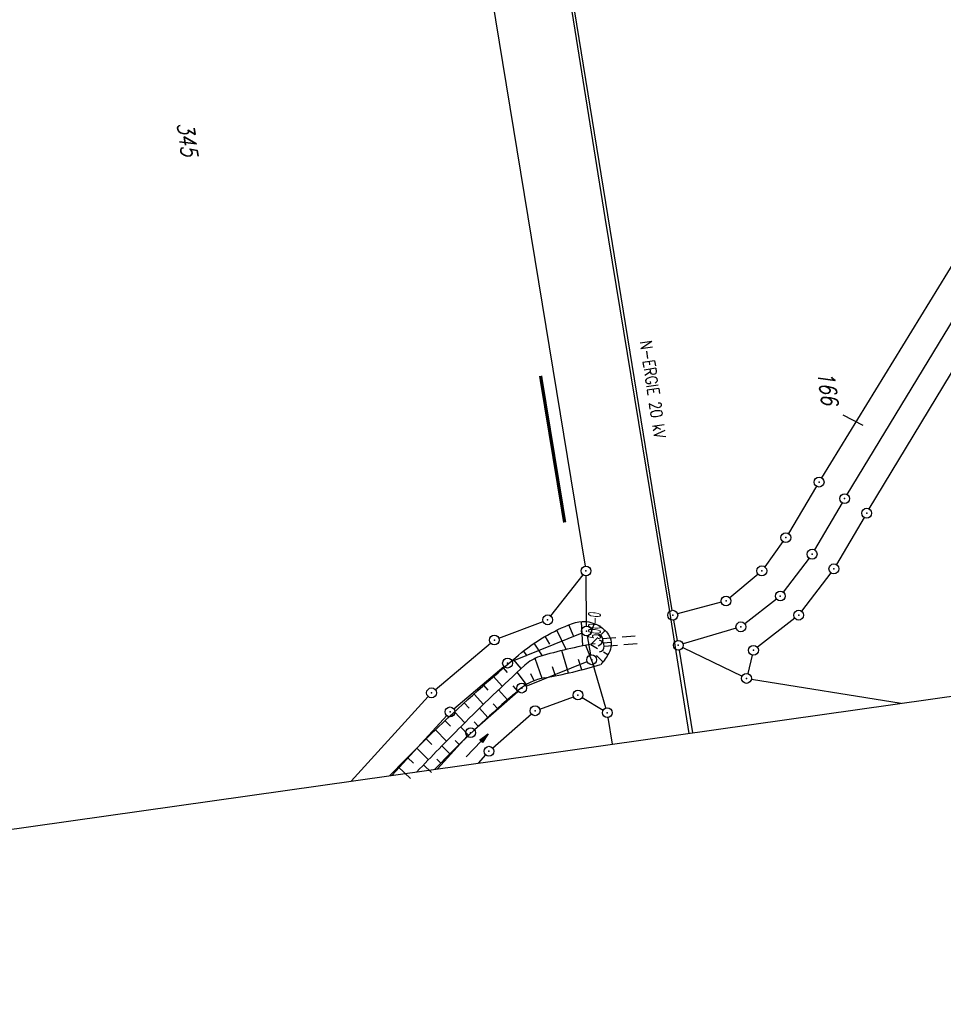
# Model space of a CAD drawing. Extents: x 446388 to 447135, y 445359 to 446567.
# Tile 10 of 80: x 446737 to 446877, y 445359 to 445509. Entities that reach past the tile are written whole.
import ezdxf

# ---------------------------------------------------------------- set-up
doc = ezdxf.new("R2010")
doc.units = 0
doc.header["$LTSCALE"] = 2
doc.header["$MEASUREMENT"] = 0
for name, pattern in [('AUSGEZOGEN', [0]), ('GEMARKBAB', [3.7, 2, -0.5, 0.1, -0.5, 0.1, -0.5]), ('GESTRICH-X2', [1.5, 1, -0.5])]:
    doc.linetypes.add(name, pattern=pattern)
doc.layers.get('0').update_dxf_attribs({"linetype": 'AUSGEZOGEN'})
for name, color, linetype in [('203-FLSTNR', 8, 'AUSGEZOGEN'), ('203-GEMARKGRZ', 7, 'GEMARKBAB'), ('203-GRENZL', 8, 'AUSGEZOGEN'), ('203-GRENZP', 8, 'AUSGEZOGEN'), ('ANMERKUNG', 7, 'CONTINUOUS'), ('BOESCHG', 250, 'AUSGEZOGEN'), ('DURCHL', 200, 'GESTRICH-X2'), ('FBRTOP', 250, 'AUSGEZOGEN'), ('GRABEN', 250, 'AUSGEZOGEN'), ('PFEILTOP', 200, 'AUSGEZOGEN'), ('Planeinteilung', 250, 'CONTINUOUS'), ('SCHSYMBOL', 200, 'AUSGEZOGEN'), ('STROMLTG', 4, 'AUSGEZOGEN')]:
    doc.layers.add(name, color=color, linetype=linetype)
doc.styles.add('ROMANS', font='romans.shx', dxfattribs={"width": 0.8})

# ---------------------------------------------------------------- blocks, each defined once
blk = doc.blocks.new('DL')
at = {"color": 0}
blk.add_arc((-0.31, 0.02), 0.91, 282.5363, 77.4637, dxfattribs=at)
blk.add_point((0.6, 0), dxfattribs=at)
blk = doc.blocks.new('PFEIL2')
at = {"color": 0}
for p, q in [((0.88, 0), (-2.4, -0.01)), ((0.88, -0.27), (0.88, 0.28)), ((0.88, 0.28), (2.43, 0.01)), ((0.91, 0.27), (0.88, 0.26)), ((0.97, 0.26), (0.88, 0.25)), ((1.02, 0.25), (0.88, 0.23)), ((1.07, 0.24), (0.88, 0.21)), ((1.13, 0.23), (0.88, 0.19)), ((1.18, 0.22), (0.88, 0.17)), ((1.24, 0.21), (0.88, 0.15)), ((1.29, 0.21), (0.88, 0.14)), ((1.34, 0.2), (0.88, 0.12)), ((1.4, 0.19), (0.88, 0.1)), ((1.45, 0.18), (0.88, 0.08)), ((1.51, 0.17), (0.88, 0.06)), ((1.56, 0.16), (0.88, 0.04)), ((1.61, 0.15), (0.88, 0.02)), ((1.67, 0.14), (0.88, 0.01)), ((1.72, 0.13), (0.88, -0.01)), ((1.78, 0.12), (0.88, -0.03)), ((1.83, 0.11), (0.88, -0.05)), ((1.88, 0.1), (0.88, -0.07)), ((1.94, 0.09), (0.88, -0.09)), ((2.05, 0.08), (0.88, -0.12)), ((1.99, 0.08), (0.88, -0.11)), ((2.1, 0.07), (0.88, -0.14)), ((2.15, 0.06), (0.88, -0.16)), ((2.21, 0.05), (0.88, -0.18)), ((2.26, 0.04), (0.88, -0.2)), ((2.32, 0.03), (0.88, -0.22)), ((2.37, 0.02), (0.88, -0.23)), ((2.42, 0.01), (0.88, -0.25)), ((2.43, 0.01), (0.88, -0.27))]:
    blk.add_line(p, q, dxfattribs=at)
blk = doc.blocks.new('1135594')
blk.add_line((1135, 0), (1135, 594))
blk = doc.blocks.new('GST')
at = {"color": 0}
blk.add_circle((0, 0), 0.75, dxfattribs=at)
blk.add_point((0, 0), dxfattribs=at)

msp = doc.modelspace()

# ---------------------------------------------------------------- linework, layer by layer
at = {"layer": '203-FLSTNR'}
msp.add_line((446862, 445449.25), (446865.04, 445447.68), dxfattribs=at)
at = {"layer": '203-GEMARKGRZ', "const_width": 0.5, "flags": 128}
msp.add_lwpolyline([(446815.95, 445455.19), (446819.62, 445432.87)], dxfattribs=at)
at = {"layer": '203-GRENZL'}
for p, q in [((446793.39, 445605.02), (446822.74, 445426.2)), ((446835.97, 445419.46), (446811.68, 445569.29)), ((446858.77, 445439.65), (446894.97, 445498.73)), ((446862.66, 445437.13), (446895.92, 445492.03)), ((446866.02, 445434.91), (446896.78, 445485.95)), ((446857.99, 445438.37), (446853.7, 445431.19)), ((446861.89, 445435.84), (446857.69, 445428.67)), ((446865.25, 445433.62), (446861.01, 445426.44)), ((446852.87, 445429.94), (446850.09, 445426.09)), ((446856.86, 445427.42), (446852.92, 445422.24)), ((446822.4, 445424.87), (446817.48, 445418.61)), ((446822.94, 445417.06), (446822.87, 445424.71)), ((446849.08, 445425), (446844.77, 445421.37)), ((446860.18, 445425.19), (446855.72, 445419.33)), ((446843.48, 445420.7), (446836.81, 445418.91)), ((446851.88, 445421.18), (446847.05, 445417.41)), ((446809.61, 445415.21), (446816.32, 445417.75)), ((446836.8, 445414.88), (446836.23, 445417.98)), ((446854.68, 445418.27), (446848.97, 445413.84)), ((446811.62, 445411.7), (446822.26, 445416.03)), ((446823.61, 445412.67), (446823.08, 445415.57)), ((446845.74, 445416.74), (446837.65, 445414.35)), ((446799.91, 445407.37), (446808.34, 445414.46)), ((446837.05, 445413.4), (446839.08, 445400.81)), ((446837.6, 445413.81), (446846.65, 445409.42)), ((446848.2, 445412.65), (446847.5, 445409.82)), ((446813.78, 445407.89), (446823.05, 445411.65)), ((446825.9, 445404.59), (446823.95, 445411.21)), ((446802.73, 445404.47), (446810.35, 445410.93)), ((446848.06, 445408.97), (446870.9, 445405.32)), ((446805.86, 445401.31), (446812.51, 445407.12)), ((446787.08, 445393.44), (446798.84, 445406.34)), ((446815.82, 445404.42), (446820.95, 445406.3)), ((446822.29, 445406.17), (446825.47, 445404.26)), ((446808.65, 445398.48), (446814.56, 445403.67)), ((446793.33, 445394.32), (446801.65, 445403.44)), ((446826.89, 445399.08), (446826.23, 445403.13)), ((446800.24, 445395.3), (446804.78, 445400.27)), ((446807.58, 445397.44), (446806.43, 445396.18))]:
    msp.add_line(p, q, dxfattribs=at)
at = {"layer": 'BOESCHG'}
for p, q in [((446820.94, 445415.57), (446820.26, 445417.26)), ((446822.41, 445414.05), (446822.19, 445417.76)), ((446823.52, 445415.8), (446824.15, 445417.46)), ((446819.86, 445413.5), (446818.43, 445416.45)), ((446825.18, 445415.76), (446825.81, 445416.37)), ((446816.26, 445412.55), (446814.97, 445414.45)), ((446817.38, 445414.29), (446816.67, 445415.51)), ((446824.12, 445410.93), (446822.83, 445414.13)), ((446823.58, 445414.26), (446824.62, 445413.65)), ((446823.62, 445414.27), (446824.69, 445415.3)), ((446825.46, 445414.5), (446826.7, 445414.62)), ((446813.93, 445412.55), (446813.36, 445413.27)), ((446820.22, 445409.91), (446819.19, 445413.34)), ((446825.43, 445411.6), (446824.47, 445412.57)), ((446825.53, 445413.12), (446826.21, 445412.72)), ((446813, 445410.61), (446811.82, 445411.99)), ((446816.2, 445409.09), (446815.11, 445412.14)), ((446822.23, 445410.4), (446821.72, 445411.97)), ((446810.93, 445409.97), (446810.31, 445410.69)), ((446813.79, 445408.15), (446812.37, 445410.02)), ((446814.97, 445408.72), (446814.45, 445409.78)), ((446818.24, 445409.48), (446817.75, 445410.86)), ((446807.98, 445407.28), (446807.3, 445408.05)), ((446810.1, 445407.89), (446808.8, 445409.37)), ((446807.24, 445405.13), (446805.81, 445406.71)), ((446809.55, 445407.36), (446810.89, 445405.82)), ((446811.71, 445407.94), (446812.41, 445407.13)), ((446805.08, 445404.55), (446804.33, 445405.37)), ((446808.74, 445405.23), (446809.4, 445404.5)), ((446804.41, 445402.34), (446802.86, 445404.01)), ((446806.64, 445404.54), (446807.91, 445403.15)), ((446802.21, 445401.79), (446801.4, 445402.65)), ((446805.82, 445402.46), (446806.45, 445401.79)), ((446801.62, 445399.52), (446799.95, 445401.27)), ((446803.77, 445401.69), (446805, 445400.41)), ((446799.37, 445399), (446798.51, 445399.88)), ((446802.96, 445399.64), (446803.57, 445399.02)), ((446798.87, 445396.69), (446797.09, 445398.48)), ((446800.93, 445398.82), (446802.15, 445397.61)), ((446796.59, 445396.16), (446795.68, 445397.06)), ((446800.14, 445396.78), (446800.75, 445396.18)), ((446796.14, 445393.84), (446794.28, 445395.62)), ((446798.13, 445395.93), (446799.35, 445394.75))]:
    msp.add_line(p, q, dxfattribs=at)
for points in [[(446793, 445394.28, -0.01377), (446800.35, 445401.65, -0.014224), (446812.59, 445412.65, -0.086339), (446820.8, 445417.46, -0.216936), (446824.72, 445417.19, -0.124207), (446826.31, 445415.74, -0.16678), (446826.71, 445414.17, -0.104772), (446826.35, 445412.96, -0.061436), (446825.11, 445411.23, -0.250276)], [(446816.56, 445409.17, 0.13311), (446812.6, 445407.3, 0.020225)], [(446812.6, 445407.3, 0.020225), (446802.71, 445398.17, 0.003119), (446799.82, 445395.24, 0.000337)]]:
    msp.add_lwpolyline(points, format="xyb", dxfattribs=at)
msp.add_arc((446804.68, 445477.08), 68.94, 279.921, 287.2311, dxfattribs=at)
at = {"layer": 'DURCHL'}
for p, q in [((446825.4, 445415.15), (446830.59, 445415.61)), ((446825.66, 445414.01), (446830.64, 445414.39))]:
    msp.add_line(p, q, dxfattribs=at)
at = {"layer": 'FBRTOP'}
msp.add_lwpolyline([(446576.45, 446163.73, -0.000132), (446578.34, 446150.38, -0.000157), (446579.93, 446139.19, -0.000509), (446581.89, 446125.17, 0.000658), (446583.41, 446114.32, 0.000059), (446585.17, 446101.92, 0.000061), (446586.89, 446089.83, 0.000001), (446588.96, 446075.27, 0.000001), (446590.43, 446064.91, 0.000008), (446592.18, 446052.58, -0.000007), (446593.94, 446040.25, -0.00042), (446595.41, 446029.84, 0.000308), (446597.41, 446015.66, 0.000387), (446598.7, 446006.58, -0.000225), (446600.93, 445991, -0.000119), (446601.23, 445988.83, -0.000144)], format="xyb", dxfattribs=at)
at = {"layer": 'GRABEN'}
msp.add_lwpolyline([(446824.27, 445414.38, 0.033645), (446815.82, 445412.41, 0.112644), (446813.54, 445411.11, 0.010565), (446803.9, 445401.83, 0.005519), (446797.1, 445394.86, 0.000413)], format="xyb", dxfattribs=at)
at = {"layer": 'STROMLTG', "flags": 128}
msp.add_lwpolyline([(446737.65, 446032.07), (446753.66, 445927.47), (446764.8, 445855.11), (446776.32, 445787.24), (446787.64, 445717.12), (446801.6, 445630.45), (446814.45, 445549.8), (446825.76, 445479.35), (446835.37, 445420.55), (446838.51, 445400.72)], dxfattribs=at)

# ---------------------------------------------------------------- block references
at = {"layer": '203-GRENZP', "rotation": 278.0670990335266}
for p in [(446858.38, 445439.01), (446862.27, 445436.49), (446865.63, 445434.27), (446853.31, 445430.55), (446857.31, 445428.02), (446822.86, 445425.46), (446849.65, 445425.48), (446860.63, 445425.79), (446844.2, 445420.89), (446852.47, 445421.64), (446817.02, 445418.02), (446836.09, 445418.72), (446855.27, 445418.73), (446822.95, 445416.31), (446846.46, 445416.95), (446808.91, 445414.94), (446836.93, 445414.14), (446848.38, 445413.38), (446823.74, 445411.93), (446810.92, 445411.42), (446847.32, 445409.09), (446813.08, 445407.61), (446799.34, 445406.89), (446821.65, 445406.56), (446802.16, 445403.99), (446815.12, 445404.16), (446826.11, 445403.87), (446805.29, 445400.82), (446808.09, 445397.99)]:
    msp.add_blockref('GST', p, dxfattribs=at)
at = {"layer": 'PFEILTOP', "rotation": 46.32634036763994}
msp.add_blockref('PFEIL2', (446806.29, 445398.88), dxfattribs=at)
at = {"layer": 'Planeinteilung', "linetype": 'Continuous', "rotation": 278.0670474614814}
msp.add_blockref('1135594', (446387.84, 446483.19), dxfattribs=at)
at = {"layer": 'SCHSYMBOL'}
for p in [(446824.82, 445414.94), (446825.06, 445414)]:
    msp.add_blockref('DL', p, dxfattribs=at)

# ---------------------------------------------------------------- texts
at = {"layer": '203-FLSTNR', "style": 'ROMANS', "oblique": 15, "width": 0.8}
for s, p in [('345', (446760.55, 445493.66)), ('166', (446858.1, 445455.76))]:
    msp.add_text(s, height=2.5, rotation=278.0671, dxfattribs=at).set_placement(p)
at = {"layer": 'ANMERKUNG', "style": 'ROMANS', "oblique": 7, "width": 0.5}
msp.add_text('500-0', height=1.8, rotation=90, dxfattribs=at).set_placement((446825.06, 445415))
at = {"layer": 'STROMLTG', "style": 'ROMANS', "width": 0.8}
msp.add_text('N-ERGIE 20 kV', height=1.8, rotation=278.3849, dxfattribs=at).set_placement((446831.08, 445460.42))

doc.saveas('drawing.dxf')
